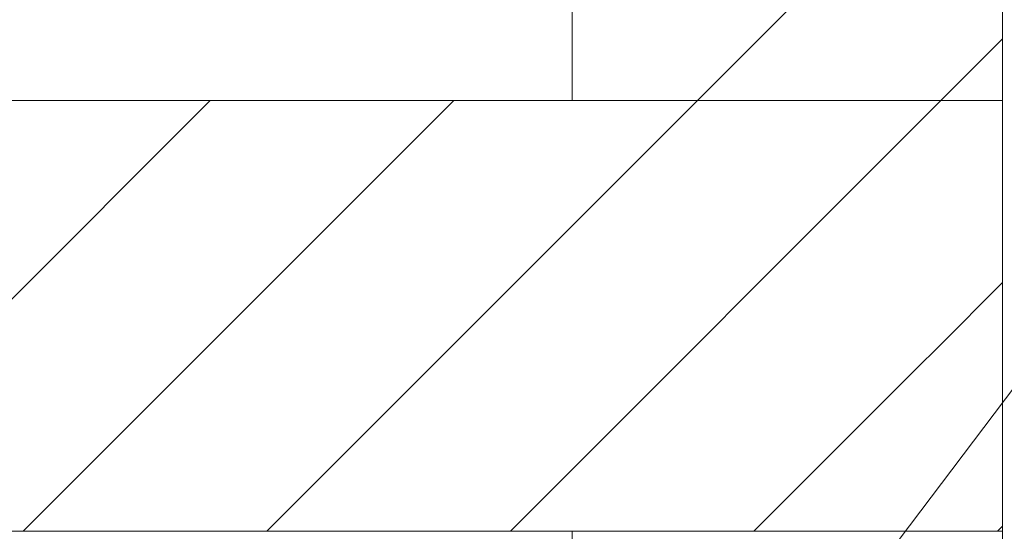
# Model space of a CAD drawing. Extents: x -720 to 300, y 62 to 1107.
# Tile 240 of 250: x 245 to 251, y 856 to 859. Entities that reach past the tile are written whole.
import ezdxf
from ezdxf.lldxf.tags import DXFTag

# ---------------------------------------------------------------- set-up
doc = ezdxf.new("R2010")
doc.units = 0
doc.layers.get('0').update_dxf_attribs({"lineweight": 35})
doc.layers.add('E_Detail_Beschriftung', color=7, linetype='Continuous', lineweight=13, true_color=0x009900)
doc.layers.add('E_Detail_Wandschraffur', color=7, linetype='Continuous', lineweight=5, true_color=0xc0c0c0)
doc.layers.add('E_Detail_Linie_Text_Bem', color=7, linetype='Continuous', lineweight=13)
doc.styles.get("Standard").update_dxf_attribs({"font": 'ARIALN.TTF'})
tags = doc.linetypes.add('fein_strichliert', pattern=[4, 1, -2, 1]).pattern_tags.tags
tags[8:9] = [DXFTag(74, 4), DXFTag(75, 0), DXFTag(340, '0'), DXFTag(46, 0.0), DXFTag(50, 0.0), DXFTag(44, 0.0), DXFTag(45, 0.0)]
tags[6:7] = [DXFTag(74, 4), DXFTag(75, 0), DXFTag(340, '0'), DXFTag(46, 0.0), DXFTag(50, 0.0), DXFTag(44, 0.0), DXFTag(45, 0.0)]
tags[4:5] = [DXFTag(74, 4), DXFTag(75, 0), DXFTag(340, '0'), DXFTag(46, 0.0), DXFTag(50, 0.0), DXFTag(44, 0.0), DXFTag(45, 0.0)]

# ---------------------------------------------------------------- blocks, each defined once
blk = doc.blocks.new('Referenz-A06G9FMH8I')
at = {"layer": 'E_Detail_Linie_Text_Bem', "linetype": 'Continuous', "ltscale": 0.13}
for p, q in [((248.2987, 858.5), (248.2987, 862.6344)), ((250.7987, 862.6344), (250.7987, 858.5)), ((250.7987, 858.5), (199.4716, 858.5)), ((250.7987, 858.5), (248.2987, 858.5)), ((250.7987, 856), (250.7987, 858.5)), ((199.4716, 856), (248.2987, 856)), ((209.864, 856), (250.7987, 856)), ((248.2987, 856), (250.7987, 856)), ((248.2987, 844.2), (248.2987, 856)), ((250.7987, 856), (250.7987, 816))]:
    blk.add_line(p, q, dxfattribs=at)
at = {"layer": 'E_Detail_Linie_Text_Bem', "color": 0, "linetype": 'Continuous', "ltscale": 0.13}
blk.add_line((249.5671, 855.1195), (251.2366, 857.3278), dxfattribs=at)
at = {"layer": 'E_Detail_Wandschraffur', "linetype": 'fein_strichliert', "ltscale": 0.13}
for p, q in [((249.0262, 858.5), (250.7987, 860.2724)), ((243.6978, 856), (246.1978, 858.5)), ((246.5262, 856), (249.0262, 858.5)), ((250.4241, 857.0694), (250.7987, 857.444)), ((250.3027, 856.948), (250.4241, 857.0694)), ((249.3547, 856), (250.3027, 856.948))]:
    blk.add_line(p, q, dxfattribs=at)
at = {"layer": 'E_Detail_Wandschraffur', "linetype": 'ByBlock', "ltscale": 0.13}
for p, q in [((250.4404, 858.5), (250.7987, 858.8582)), ((245.112, 856), (247.612, 858.5)), ((247.9404, 856), (250.4404, 858.5)), ((250.7689, 856), (250.7987, 856.0298))]:
    blk.add_line(p, q, dxfattribs=at)
at = {"layer": 'E_Detail_Beschriftung', "linetype": 'Continuous', "ltscale": 0.13, "insert": (245.8505, 847.4277), "char_height": 1.4, "attachment_point": 1, "rotation": 90}
blk.add_mtext('{\\fArial Narrow;2x Endtülle}', dxfattribs=at)

msp = doc.modelspace()

# ---------------------------------------------------------------- block references
at = {"color": 8, "lineweight": 25, "ltscale": 0.25, "true_color": 0x808080}
msp.add_blockref('Referenz-A06G9FMH8I', (0, 0), dxfattribs=at)

doc.saveas('drawing.dxf')
